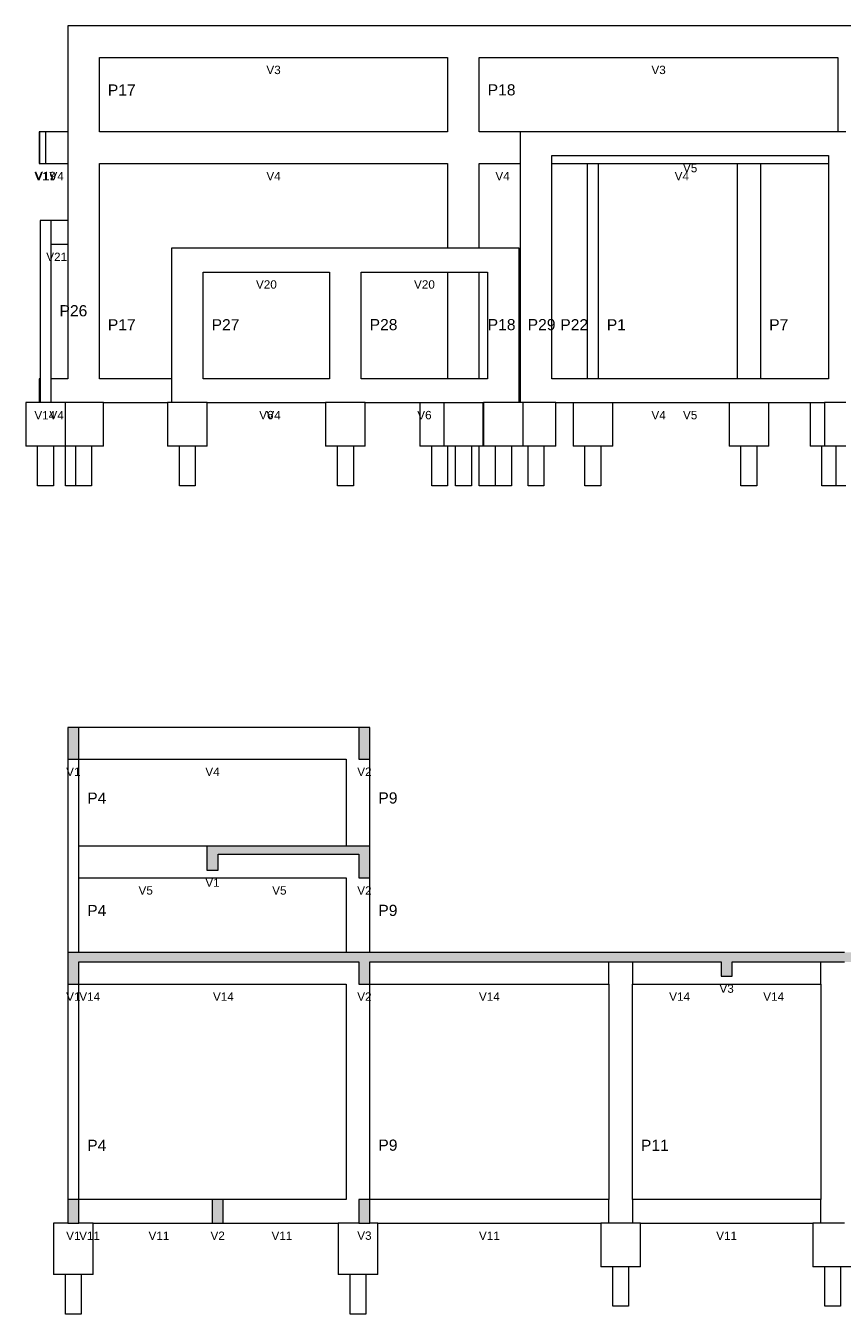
# Model space of a CAD drawing. Header units: millimetres. Extents: x 1434 to 2277, y -793 to -278.
# Tile 83 of 111: x 1931 to 1951, y -519 to -487. Entities that reach past the tile are written whole.
import ezdxf

# ---------------------------------------------------------------- set-up
doc = ezdxf.new("R2010")
doc.units = ezdxf.units.MM
for name, color, linetype, lineweight in [('FO-Elementos cortados', 159, 'Continuous', 5), ('FO-Elementos em vista', 7, 'Continuous', 5), ('FO-Hachuras', 153, 'Continuous', 5), ('FO-Textos das vigas', 7, 'Continuous', 5), ('FO-Textos dos pilares', 7, 'Continuous', 5)]:
    doc.layers.add(name, color=color, linetype=linetype, lineweight=lineweight)
doc.styles.add('ARIAL', font='arial.ttf')

msp = doc.modelspace()

# ---------------------------------------------------------------- hatches: boundary and pattern name
at = {"layer": 'FO-Hachuras', "linetype": 'Continuous'}
for points in [[(1931.7154, -505.4214), (1931.9954, -505.4214), (1931.9954, -504.6214), (1931.7154, -504.6214), (1931.7154, -505.4214)], [(1939.065, -505.4214), (1939.345, -505.4214), (1939.345, -504.6214), (1939.065, -504.6214), (1939.065, -505.4214)], [(1935.2302, -507.8214), (1939.345, -507.8214), (1939.345, -507.6214), (1935.2302, -507.6214), (1935.2302, -507.8214)], [(1935.2302, -508.2214), (1935.5102, -508.2214), (1935.5102, -507.6214), (1935.2302, -507.6214), (1935.2302, -508.2214)], [(1939.065, -508.4214), (1939.345, -508.4214), (1939.345, -507.6214), (1939.065, -507.6214), (1939.065, -508.4214)], [(1931.7154, -510.5414), (1939.345, -510.5414), (1939.345, -510.3014), (1931.7154, -510.3014), (1931.7154, -510.5414)], [(1931.7154, -511.1014), (1931.9954, -511.1014), (1931.9954, -510.3014), (1931.7154, -510.3014), (1931.7154, -511.1014)], [(1939.065, -510.5414), (1948.4902, -510.5414), (1948.4902, -510.3014), (1939.065, -510.3014), (1939.065, -510.5414)], [(1939.065, -511.1014), (1939.345, -511.1014), (1939.345, -510.3014), (1939.065, -510.3014), (1939.065, -511.1014)], [(1948.2102, -510.5414), (1957.6354, -510.5414), (1957.6354, -510.3014), (1948.2102, -510.3014), (1948.2102, -510.5414)], [(1948.2102, -510.9014), (1948.4902, -510.9014), (1948.4902, -510.3014), (1948.2102, -510.3014), (1948.2102, -510.9014)], [(1931.7154, -517.1414), (1931.9954, -517.1414), (1931.9954, -516.5414), (1931.7154, -516.5414), (1931.7154, -517.1414)], [(1935.3602, -517.1414), (1935.6402, -517.1414), (1935.6402, -516.5414), (1935.3602, -516.5414), (1935.3602, -517.1414)], [(1939.065, -517.1414), (1939.345, -517.1414), (1939.345, -516.5414), (1939.065, -516.5414), (1939.065, -517.1414)]]:
    msp.add_hatch(color=256, dxfattribs=at).paths.add_polyline_path(points)

# ---------------------------------------------------------------- linework, layer by layer
at = {"layer": 'FO-Elementos cortados'}
for p, q in [((1931.9954, -504.6214), (1931.7154, -504.6214)), ((1931.7154, -504.6214), (1931.7154, -505.4214)), ((1931.9954, -505.4214), (1931.9954, -504.6214)), ((1939.345, -504.6214), (1939.065, -504.6214)), ((1939.065, -504.6214), (1939.065, -505.4214)), ((1939.345, -505.4214), (1939.345, -504.6214)), ((1931.7154, -505.4214), (1931.9954, -505.4214)), ((1939.065, -505.4214), (1939.345, -505.4214)), ((1935.2302, -507.6214), (1935.2302, -507.8214)), ((1935.3702, -507.6214), (1935.2302, -507.6214)), ((1935.5102, -507.6214), (1935.3702, -507.6214)), ((1938.745, -507.6214), (1935.5102, -507.6214)), ((1939.065, -507.6214), (1938.745, -507.6214)), ((1939.345, -507.6214), (1939.065, -507.6214)), ((1939.345, -507.8214), (1939.345, -507.6214)), ((1935.2302, -507.8214), (1935.2302, -508.2214)), ((1935.5102, -508.2214), (1935.5102, -507.8214)), ((1935.5102, -507.8214), (1938.745, -507.8214)), ((1938.745, -507.8214), (1939.065, -507.8214)), ((1939.065, -507.8214), (1939.065, -508.4214)), ((1939.345, -508.4214), (1939.345, -507.8214)), ((1935.2302, -508.2214), (1935.3702, -508.2214)), ((1935.3702, -508.2214), (1935.5102, -508.2214)), ((1939.065, -508.4214), (1939.345, -508.4214)), ((1931.7154, -510.3014), (1931.7154, -510.5414)), ((1931.8554, -510.3014), (1931.7154, -510.3014)), ((1931.9954, -510.3014), (1931.8554, -510.3014)), ((1932.4054, -510.3014), (1931.9954, -510.3014)), ((1932.5454, -510.3014), (1932.4054, -510.3014)), ((1932.6854, -510.3014), (1932.5454, -510.3014)), ((1938.745, -510.3014), (1932.6854, -510.3014)), ((1939.065, -510.3014), (1938.745, -510.3014)), ((1939.345, -510.3014), (1939.065, -510.3014)), ((1945.375, -510.3014), (1939.345, -510.3014)), ((1945.975, -510.3014), (1945.375, -510.3014)), ((1948.2102, -510.3014), (1945.975, -510.3014)), ((1948.3502, -510.3014), (1948.2102, -510.3014)), ((1948.4902, -510.3014), (1948.3502, -510.3014)), ((1950.7254, -510.3014), (1948.4902, -510.3014)), ((1951.3254, -510.3014), (1950.7254, -510.3014)), ((1931.7154, -510.5414), (1931.7154, -511.1014)), ((1931.9954, -511.1014), (1931.9954, -510.5414)), ((1931.9954, -510.5414), (1932.4054, -510.5414)), ((1932.4054, -510.5414), (1932.5454, -510.5414)), ((1932.5454, -510.5414), (1932.6854, -510.5414)), ((1932.6854, -510.5414), (1938.745, -510.5414)), ((1938.745, -510.5414), (1939.065, -510.5414)), ((1939.065, -510.5414), (1939.065, -511.1014)), ((1939.345, -511.1014), (1939.345, -510.5414)), ((1939.345, -510.5414), (1945.375, -510.5414)), ((1945.375, -510.5414), (1945.975, -510.5414)), ((1945.975, -510.5414), (1948.2102, -510.5414)), ((1948.2102, -510.5414), (1948.2102, -510.9014)), ((1948.4902, -510.9014), (1948.4902, -510.5414)), ((1948.4902, -510.5414), (1950.7254, -510.5414)), ((1950.7254, -510.5414), (1951.3254, -510.5414)), ((1948.2102, -510.9014), (1948.3502, -510.9014)), ((1948.3502, -510.9014), (1948.4902, -510.9014)), ((1931.7154, -511.1014), (1931.8554, -511.1014)), ((1931.8554, -511.1014), (1931.9954, -511.1014)), ((1939.065, -511.1014), (1939.345, -511.1014)), ((1931.7154, -516.5414), (1931.7154, -517.1414)), ((1931.8554, -516.5414), (1931.7154, -516.5414)), ((1931.9954, -516.5414), (1931.8554, -516.5414)), ((1931.9954, -517.1414), (1931.9954, -516.5414)), ((1935.3602, -516.5414), (1935.3602, -517.1414)), ((1935.5002, -516.5414), (1935.3602, -516.5414)), ((1935.6402, -516.5414), (1935.5002, -516.5414)), ((1935.6402, -517.1414), (1935.6402, -516.5414)), ((1939.345, -516.5414), (1939.065, -516.5414)), ((1939.065, -516.5414), (1939.065, -517.1414)), ((1939.345, -517.1414), (1939.345, -516.5414)), ((1931.7154, -517.1414), (1931.8554, -517.1414)), ((1931.8554, -517.1414), (1931.9954, -517.1414)), ((1935.3602, -517.1414), (1935.5002, -517.1414)), ((1935.5002, -517.1414), (1935.6402, -517.1414)), ((1939.065, -517.1414), (1939.345, -517.1414))]:
    msp.add_line(p, q, dxfattribs=at)
at = {"layer": 'FO-Elementos em vista'}
for p, q in [((1932.5154, -486.895), (1931.7154, -486.895)), ((1931.7154, -486.895), (1931.7154, -489.575)), ((1941.3066, -486.895), (1932.5154, -486.895)), ((1942.1066, -486.895), (1941.3066, -486.895)), ((1951.158, -486.895), (1942.1066, -486.895)), ((1951.958, -486.895), (1951.158, -486.895)), ((1932.5154, -487.695), (1941.3066, -487.695)), ((1932.5154, -489.575), (1932.5154, -487.695)), ((1941.3066, -487.695), (1941.3066, -489.575)), ((1942.1066, -487.695), (1951.158, -487.695)), ((1942.1066, -489.575), (1942.1066, -487.695)), ((1951.158, -487.695), (1951.158, -489.575)), ((1930.9954, -489.575), (1930.9954, -490.375)), ((1931.0054, -489.575), (1930.9954, -489.575)), ((1931.0054, -489.575), (1931.0054, -490.375)), ((1931.1354, -489.575), (1931.0054, -489.575)), ((1931.1554, -489.575), (1931.1354, -489.575)), ((1931.1554, -489.575), (1931.1554, -490.375)), ((1931.2754, -489.575), (1931.1554, -489.575)), ((1931.3054, -489.575), (1931.2754, -489.575)), ((1931.7154, -489.575), (1931.3054, -489.575)), ((1931.7154, -489.575), (1931.7154, -490.375)), ((1941.3066, -489.575), (1932.5154, -489.575)), ((1943.1392, -489.575), (1942.1066, -489.575)), ((1943.1392, -489.575), (1943.1392, -490.175)), ((1943.2792, -489.575), (1943.1392, -489.575)), ((1943.4192, -489.575), (1943.2792, -489.575)), ((1943.9392, -489.575), (1943.4192, -489.575)), ((1944.833, -489.575), (1943.9392, -489.575)), ((1944.973, -489.575), (1944.833, -489.575)), ((1945.113, -489.575), (1944.973, -489.575)), ((1948.613, -489.575), (1945.113, -489.575)), ((1948.773, -489.575), (1948.613, -489.575)), ((1949.053, -489.575), (1948.773, -489.575)), ((1949.213, -489.575), (1949.053, -489.575)), ((1950.9192, -489.575), (1949.213, -489.575)), ((1951.158, -489.575), (1950.9192, -489.575)), ((1951.358, -489.575), (1951.158, -489.575)), ((1930.9954, -490.375), (1931.0054, -490.375)), ((1931.0054, -490.375), (1931.1354, -490.375)), ((1931.1354, -490.375), (1931.1554, -490.375)), ((1931.1554, -490.375), (1931.2754, -490.375)), ((1931.2754, -490.375), (1931.3054, -490.375)), ((1931.3054, -490.375), (1931.7154, -490.375)), ((1931.7154, -490.375), (1931.7154, -491.815)), ((1932.5154, -492.515), (1932.5154, -490.375)), ((1932.5154, -490.375), (1941.3066, -490.375)), ((1941.3066, -490.375), (1941.3066, -492.515)), ((1942.1066, -490.375), (1943.1392, -490.375)), ((1942.1066, -492.515), (1942.1066, -490.375)), ((1943.1392, -490.175), (1943.1392, -490.375)), ((1943.1392, -490.375), (1943.1392, -492.515)), ((1943.9392, -490.175), (1944.833, -490.175)), ((1943.9392, -490.375), (1943.9392, -490.175)), ((1943.9392, -490.375), (1944.833, -490.375)), ((1943.9392, -492.515), (1943.9392, -490.375)), ((1944.833, -490.175), (1944.973, -490.175)), ((1944.833, -490.375), (1944.833, -492.515)), ((1944.833, -490.375), (1944.973, -490.375)), ((1944.973, -490.175), (1945.113, -490.175)), ((1944.973, -490.375), (1945.113, -490.375)), ((1945.113, -490.175), (1948.613, -490.175)), ((1945.113, -492.515), (1945.113, -490.375)), ((1945.113, -490.375), (1948.613, -490.375)), ((1948.613, -490.175), (1948.773, -490.175)), ((1948.613, -490.375), (1948.613, -492.515)), ((1948.613, -490.375), (1949.213, -490.375)), ((1948.773, -490.175), (1949.053, -490.175)), ((1949.053, -490.175), (1949.213, -490.175)), ((1949.213, -490.175), (1950.9192, -490.175)), ((1949.213, -492.515), (1949.213, -490.375)), ((1949.213, -490.375), (1950.9192, -490.375)), ((1950.9192, -490.175), (1950.9192, -490.375)), ((1950.9192, -490.375), (1950.9192, -492.515)), ((1931.0154, -491.815), (1931.0154, -492.415)), ((1931.1554, -491.815), (1931.0154, -491.815)), ((1931.2954, -491.815), (1931.1554, -491.815)), ((1931.7154, -491.815), (1931.2954, -491.815)), ((1931.2954, -492.415), (1931.2954, -491.815)), ((1931.7154, -491.815), (1931.7154, -492.415)), ((1931.0154, -492.415), (1931.0154, -495.815)), ((1931.2954, -492.415), (1931.7154, -492.415)), ((1931.2954, -495.815), (1931.2954, -492.415)), ((1931.7154, -492.415), (1931.7154, -492.515)), ((1931.7154, -492.515), (1931.7154, -495.815)), ((1932.5154, -495.815), (1932.5154, -492.515)), ((1935.1354, -492.515), (1934.3354, -492.515)), ((1934.3354, -492.515), (1934.3354, -495.815)), ((1938.3254, -492.515), (1935.1354, -492.515)), ((1939.1254, -492.515), (1938.3254, -492.515)), ((1941.3066, -492.515), (1939.1254, -492.515)), ((1941.5066, -492.515), (1941.3066, -492.515)), ((1941.9066, -492.515), (1941.5066, -492.515)), ((1942.1066, -492.515), (1941.9066, -492.515)), ((1942.3154, -492.515), (1942.1066, -492.515)), ((1943.1154, -492.515), (1942.3154, -492.515)), ((1943.1154, -495.815), (1943.1154, -492.515)), ((1943.1392, -492.515), (1943.1392, -495.815)), ((1943.9392, -495.815), (1943.9392, -492.515)), ((1944.833, -492.515), (1944.833, -495.815)), ((1945.113, -495.815), (1945.113, -492.515)), ((1948.613, -492.515), (1948.613, -495.815)), ((1949.213, -495.815), (1949.213, -492.515)), ((1950.9192, -492.515), (1950.9192, -495.815)), ((1935.1354, -493.115), (1938.3254, -493.115)), ((1935.1354, -495.815), (1935.1354, -493.115)), ((1938.3254, -493.115), (1938.3254, -495.815)), ((1939.1254, -493.115), (1941.3066, -493.115)), ((1939.1254, -495.815), (1939.1254, -493.115)), ((1941.3066, -493.115), (1941.3066, -495.815)), ((1941.3066, -493.115), (1941.5066, -493.115)), ((1941.5066, -493.115), (1941.9066, -493.115)), ((1941.9066, -493.115), (1942.1066, -493.115)), ((1942.1066, -495.815), (1942.1066, -493.115)), ((1942.1066, -493.115), (1942.3154, -493.115)), ((1942.3154, -493.115), (1942.3154, -495.815)), ((1930.9954, -495.815), (1930.9954, -496.415)), ((1931.0154, -495.815), (1930.9954, -495.815)), ((1931.0154, -495.815), (1931.0154, -496.415)), ((1931.7154, -495.815), (1931.2954, -495.815)), ((1931.2954, -496.415), (1931.2954, -495.815)), ((1934.3354, -495.815), (1932.5154, -495.815)), ((1934.3354, -495.815), (1934.3354, -496.415)), ((1938.3254, -495.815), (1935.1354, -495.815)), ((1941.3066, -495.815), (1939.1254, -495.815)), ((1941.5066, -495.815), (1941.3066, -495.815)), ((1941.9066, -495.815), (1941.5066, -495.815)), ((1942.1066, -495.815), (1941.9066, -495.815)), ((1942.3154, -495.815), (1942.1066, -495.815)), ((1943.1392, -495.815), (1943.1154, -495.815)), ((1943.1154, -496.415), (1943.1154, -495.815)), ((1943.1392, -495.815), (1943.1392, -496.415)), ((1944.833, -495.815), (1943.9392, -495.815)), ((1944.973, -495.815), (1944.833, -495.815)), ((1945.113, -495.815), (1944.973, -495.815)), ((1948.613, -495.815), (1945.113, -495.815)), ((1948.773, -495.815), (1948.613, -495.815)), ((1949.053, -495.815), (1948.773, -495.815)), ((1949.213, -495.815), (1949.053, -495.815)), ((1950.9192, -495.815), (1949.213, -495.815)), ((1930.6554, -496.415), (1930.6554, -497.515)), ((1930.9954, -496.415), (1930.6554, -496.415)), ((1931.0154, -496.415), (1930.9954, -496.415)), ((1931.1354, -496.415), (1931.0154, -496.415)), ((1931.1554, -496.415), (1931.1354, -496.415)), ((1931.2754, -496.415), (1931.1554, -496.415)), ((1931.2954, -496.415), (1931.2754, -496.415)), ((1931.3554, -496.415), (1931.2954, -496.415)), ((1931.5154, -496.415), (1931.3554, -496.415)), ((1931.6154, -496.415), (1931.5154, -496.415)), ((1931.6554, -496.415), (1931.6154, -496.415)), ((1931.7154, -496.415), (1931.6554, -496.415)), ((1931.6554, -497.515), (1931.6554, -496.415)), ((1931.8554, -496.415), (1931.7154, -496.415)), ((1931.9954, -496.415), (1931.8554, -496.415)), ((1932.3154, -496.415), (1931.9954, -496.415)), ((1932.3554, -496.415), (1932.3154, -496.415)), ((1932.5154, -496.415), (1932.3554, -496.415)), ((1932.6154, -496.415), (1932.5154, -496.415)), ((1932.6154, -496.415), (1934.2354, -496.415)), ((1932.6154, -497.515), (1932.6154, -496.415)), ((1934.2354, -496.415), (1934.2354, -497.515)), ((1934.3354, -496.415), (1934.2354, -496.415)), ((1935.1354, -496.415), (1934.3354, -496.415)), ((1935.2354, -496.415), (1935.1354, -496.415)), ((1935.2354, -496.415), (1938.2254, -496.415)), ((1935.2354, -497.515), (1935.2354, -496.415)), ((1938.2254, -496.415), (1938.2254, -497.515)), ((1938.3254, -496.415), (1938.2254, -496.415)), ((1939.1254, -496.415), (1938.3254, -496.415)), ((1939.2254, -496.415), (1939.1254, -496.415)), ((1939.2254, -496.415), (1940.6066, -496.415)), ((1939.2254, -497.515), (1939.2254, -496.415)), ((1940.6066, -496.415), (1940.6066, -497.515)), ((1940.6066, -496.415), (1941.2066, -496.415)), ((1941.2066, -496.415), (1941.2066, -497.515)), ((1941.2066, -496.415), (1941.3066, -496.415)), ((1941.3066, -496.415), (1941.5066, -496.415)), ((1941.5066, -496.415), (1941.9066, -496.415)), ((1941.9066, -496.415), (1942.1066, -496.415)), ((1942.1066, -496.415), (1942.2066, -496.415)), ((1942.2066, -497.515), (1942.2066, -496.415)), ((1942.2066, -496.415), (1942.2154, -496.415)), ((1942.2154, -496.415), (1942.2154, -497.515)), ((1942.3154, -496.415), (1942.2154, -496.415)), ((1942.8066, -496.415), (1942.3154, -496.415)), ((1943.0392, -496.415), (1942.8066, -496.415)), ((1943.1154, -496.415), (1943.0392, -496.415)), ((1943.1392, -496.415), (1943.1154, -496.415)), ((1943.2154, -496.415), (1943.1392, -496.415)), ((1943.9392, -496.415), (1943.2154, -496.415)), ((1943.2154, -497.515), (1943.2154, -496.415)), ((1944.0392, -496.415), (1943.9392, -496.415)), ((1944.0392, -496.415), (1944.473, -496.415)), ((1944.0392, -497.515), (1944.0392, -496.415)), ((1944.473, -496.415), (1944.473, -497.515)), ((1944.473, -496.415), (1944.833, -496.415)), ((1944.833, -496.415), (1944.973, -496.415)), ((1944.973, -496.415), (1945.113, -496.415)), ((1945.113, -496.415), (1945.473, -496.415)), ((1945.473, -497.515), (1945.473, -496.415)), ((1945.473, -496.415), (1948.413, -496.415)), ((1948.413, -496.415), (1948.413, -497.515)), ((1948.413, -496.415), (1948.613, -496.415)), ((1948.613, -496.415), (1948.773, -496.415)), ((1948.773, -496.415), (1949.053, -496.415)), ((1949.053, -496.415), (1949.213, -496.415)), ((1949.213, -496.415), (1949.413, -496.415)), ((1949.413, -497.515), (1949.413, -496.415)), ((1949.413, -496.415), (1950.458, -496.415)), ((1950.458, -496.415), (1950.458, -497.515)), ((1950.458, -496.415), (1950.8192, -496.415)), ((1950.8192, -496.415), (1950.8192, -497.515)), ((1950.9192, -496.415), (1950.8192, -496.415)), ((1951.058, -496.415), (1950.9192, -496.415)), ((1951.158, -496.415), (1951.058, -496.415)), ((1951.358, -496.415), (1951.158, -496.415)), ((1930.9554, -497.515), (1930.6554, -497.515)), ((1930.9554, -498.515), (1930.9554, -497.515)), ((1931.3554, -497.515), (1930.9554, -497.515)), ((1931.3554, -497.515), (1931.3554, -498.515)), ((1931.5154, -497.515), (1931.3554, -497.515)), ((1931.6154, -497.515), (1931.5154, -497.515)), ((1931.6554, -497.515), (1931.6154, -497.515)), ((1931.6554, -498.515), (1931.6554, -497.515)), ((1931.8154, -497.515), (1931.6554, -497.515)), ((1931.9154, -497.515), (1931.8154, -497.515)), ((1931.9154, -498.515), (1931.9154, -497.515)), ((1932.0554, -497.515), (1931.9154, -497.515)), ((1932.2154, -497.515), (1932.0554, -497.515)), ((1932.3154, -497.515), (1932.2154, -497.515)), ((1932.3154, -497.515), (1932.3154, -498.515)), ((1932.3554, -497.515), (1932.3154, -497.515)), ((1932.5154, -497.515), (1932.3554, -497.515)), ((1932.6154, -497.515), (1932.5154, -497.515)), ((1934.5354, -497.515), (1934.2354, -497.515)), ((1934.5354, -498.515), (1934.5354, -497.515)), ((1934.9354, -497.515), (1934.5354, -497.515)), ((1934.9354, -497.515), (1934.9354, -498.515)), ((1935.2354, -497.515), (1934.9354, -497.515)), ((1938.5254, -497.515), (1938.2254, -497.515)), ((1938.5254, -498.515), (1938.5254, -497.515)), ((1938.9254, -497.515), (1938.5254, -497.515)), ((1938.9254, -497.515), (1938.9254, -498.515)), ((1939.2254, -497.515), (1938.9254, -497.515)), ((1940.9066, -497.515), (1940.6066, -497.515)), ((1940.9066, -498.515), (1940.9066, -497.515)), ((1941.2066, -497.515), (1940.9066, -497.515)), ((1941.3066, -497.515), (1941.2066, -497.515)), ((1941.3066, -497.515), (1941.3066, -498.515)), ((1941.5066, -497.515), (1941.3066, -497.515)), ((1941.5066, -498.515), (1941.5066, -497.515)), ((1941.9066, -497.515), (1941.5066, -497.515)), ((1941.9066, -497.515), (1941.9066, -498.515)), ((1942.1066, -497.515), (1941.9066, -497.515)), ((1942.1066, -498.515), (1942.1066, -497.515)), ((1942.2066, -497.515), (1942.1066, -497.515)), ((1942.2154, -497.515), (1942.2066, -497.515)), ((1942.5066, -497.515), (1942.2154, -497.515)), ((1942.5066, -497.515), (1942.5066, -498.515)), ((1942.5154, -497.515), (1942.5066, -497.515)), ((1942.5154, -498.515), (1942.5154, -497.515)), ((1942.8066, -497.515), (1942.5154, -497.515)), ((1942.9154, -497.515), (1942.8066, -497.515)), ((1942.9154, -497.515), (1942.9154, -498.515)), ((1943.0392, -497.515), (1942.9154, -497.515)), ((1943.2154, -497.515), (1943.0392, -497.515)), ((1943.3392, -497.515), (1943.2154, -497.515)), ((1943.3392, -498.515), (1943.3392, -497.515)), ((1943.7392, -497.515), (1943.3392, -497.515)), ((1943.7392, -497.515), (1943.7392, -498.515)), ((1944.0392, -497.515), (1943.7392, -497.515)), ((1944.773, -497.515), (1944.473, -497.515)), ((1944.773, -498.515), (1944.773, -497.515)), ((1945.173, -497.515), (1944.773, -497.515)), ((1945.173, -497.515), (1945.173, -498.515)), ((1945.473, -497.515), (1945.173, -497.515)), ((1948.713, -497.515), (1948.413, -497.515)), ((1948.713, -498.515), (1948.713, -497.515)), ((1949.113, -497.515), (1948.713, -497.515)), ((1949.113, -497.515), (1949.113, -498.515)), ((1949.413, -497.515), (1949.113, -497.515)), ((1950.758, -497.515), (1950.458, -497.515)), ((1950.758, -498.515), (1950.758, -497.515)), ((1950.8192, -497.515), (1950.758, -497.515)), ((1951.058, -497.515), (1950.8192, -497.515)), ((1951.1192, -497.515), (1951.058, -497.515)), ((1951.1192, -498.515), (1951.1192, -497.515)), ((1951.158, -497.515), (1951.1192, -497.515)), ((1951.358, -497.515), (1951.158, -497.515)), ((1931.3554, -498.515), (1930.9554, -498.515)), ((1931.8154, -498.515), (1931.6554, -498.515)), ((1931.9154, -498.515), (1931.8154, -498.515)), ((1932.0554, -498.515), (1931.9154, -498.515)), ((1932.2154, -498.515), (1932.0554, -498.515)), ((1932.3154, -498.515), (1932.2154, -498.515)), ((1934.9354, -498.515), (1934.5354, -498.515)), ((1938.9254, -498.515), (1938.5254, -498.515)), ((1941.3066, -498.515), (1940.9066, -498.515)), ((1941.9066, -498.515), (1941.5066, -498.515)), ((1942.5066, -498.515), (1942.1066, -498.515)), ((1942.9154, -498.515), (1942.5154, -498.515)), ((1943.7392, -498.515), (1943.3392, -498.515)), ((1945.173, -498.515), (1944.773, -498.515)), ((1949.113, -498.515), (1948.713, -498.515)), ((1951.1192, -498.515), (1950.758, -498.515)), ((1951.158, -498.515), (1951.1192, -498.515)), ((1951.358, -498.515), (1951.158, -498.515)), ((1938.745, -504.6214), (1931.9954, -504.6214)), ((1939.065, -504.6214), (1938.745, -504.6214)), ((1931.7154, -505.4214), (1931.7154, -507.6214)), ((1931.9954, -505.4214), (1938.745, -505.4214)), ((1931.9954, -507.6214), (1931.9954, -505.4214)), ((1938.745, -505.4214), (1938.745, -507.6214)), ((1939.345, -507.6214), (1939.345, -505.4214)), ((1931.7154, -507.6214), (1931.7154, -510.3014)), ((1935.2302, -507.6214), (1931.9954, -507.6214)), ((1931.9954, -508.4214), (1931.9954, -507.6214)), ((1931.9954, -508.4214), (1935.3702, -508.4214)), ((1931.9954, -510.3014), (1931.9954, -508.4214)), ((1935.3702, -508.4214), (1938.745, -508.4214)), ((1938.745, -508.4214), (1938.745, -510.3014)), ((1939.345, -510.3014), (1939.345, -508.4214)), ((1945.375, -511.1014), (1945.375, -510.5414)), ((1945.975, -510.5414), (1945.975, -511.1014)), ((1950.7254, -511.1014), (1950.7254, -510.5414)), ((1931.7154, -511.1014), (1931.7154, -513.2414)), ((1931.9954, -511.1014), (1932.4054, -511.1014)), ((1931.9954, -513.2414), (1931.9954, -511.1014)), ((1932.4054, -511.1014), (1932.5454, -511.1014)), ((1932.5454, -511.1014), (1932.6854, -511.1014)), ((1932.6854, -511.1014), (1938.745, -511.1014)), ((1938.745, -511.1014), (1938.745, -513.2414)), ((1939.345, -511.1014), (1945.375, -511.1014)), ((1939.345, -513.2414), (1939.345, -511.1014)), ((1945.375, -511.1014), (1945.375, -513.2414)), ((1945.975, -513.2414), (1945.975, -511.1014)), ((1945.975, -511.1014), (1948.3502, -511.1014)), ((1948.3502, -511.1014), (1950.7254, -511.1014)), ((1950.7254, -511.1014), (1950.7254, -513.2414)), ((1931.7154, -513.2414), (1931.7154, -516.5414)), ((1931.9954, -516.5414), (1931.9954, -513.2414)), ((1938.745, -513.2414), (1938.745, -516.5414)), ((1939.345, -516.5414), (1939.345, -513.2414)), ((1945.375, -513.2414), (1945.375, -516.5414)), ((1945.975, -516.5414), (1945.975, -513.2414)), ((1950.7254, -513.2414), (1950.7254, -516.5414)), ((1932.3954, -516.5414), (1931.9954, -516.5414)), ((1932.5354, -516.5414), (1932.3954, -516.5414)), ((1932.6754, -516.5414), (1932.5354, -516.5414)), ((1935.3602, -516.5414), (1932.6754, -516.5414)), ((1938.745, -516.5414), (1935.6402, -516.5414)), ((1945.375, -516.5414), (1939.345, -516.5414)), ((1945.375, -517.1414), (1945.375, -516.5414)), ((1950.7254, -516.5414), (1945.975, -516.5414)), ((1945.975, -516.5414), (1945.975, -517.1414)), ((1950.7254, -517.1414), (1950.7254, -516.5414)), ((1931.3554, -517.1414), (1931.3554, -518.4414)), ((1931.7154, -517.1414), (1931.3554, -517.1414)), ((1932.3554, -517.1414), (1931.9954, -517.1414)), ((1932.3554, -517.1414), (1932.3954, -517.1414)), ((1932.3554, -518.4414), (1932.3554, -517.1414)), ((1932.3954, -517.1414), (1932.5354, -517.1414)), ((1932.5354, -517.1414), (1932.6754, -517.1414)), ((1932.6754, -517.1414), (1935.3602, -517.1414)), ((1935.6402, -517.1414), (1938.545, -517.1414)), ((1938.545, -517.1414), (1938.545, -518.4414)), ((1938.745, -517.1414), (1938.545, -517.1414)), ((1939.065, -517.1414), (1938.745, -517.1414)), ((1939.545, -517.1414), (1939.345, -517.1414)), ((1939.545, -517.1414), (1945.175, -517.1414)), ((1939.545, -518.4414), (1939.545, -517.1414)), ((1945.175, -517.1414), (1945.175, -518.2414)), ((1945.375, -517.1414), (1945.175, -517.1414)), ((1945.975, -517.1414), (1945.375, -517.1414)), ((1946.175, -517.1414), (1945.975, -517.1414)), ((1946.175, -517.1414), (1950.5254, -517.1414)), ((1946.175, -518.2414), (1946.175, -517.1414)), ((1950.5254, -517.1414), (1950.5254, -518.2414)), ((1950.7254, -517.1414), (1950.5254, -517.1414)), ((1951.3254, -517.1414), (1950.7254, -517.1414)), ((1931.6585, -518.4414), (1931.3554, -518.4414)), ((1931.6585, -519.4414), (1931.6585, -518.4414)), ((1932.0524, -518.4414), (1931.6585, -518.4414)), ((1932.0524, -518.4414), (1932.0524, -519.4414)), ((1932.3554, -518.4414), (1932.0524, -518.4414)), ((1938.8481, -518.4414), (1938.545, -518.4414)), ((1938.8481, -519.4414), (1938.8481, -518.4414)), ((1939.242, -518.4414), (1938.8481, -518.4414)), ((1939.242, -518.4414), (1939.242, -519.4414)), ((1939.545, -518.4414), (1939.242, -518.4414)), ((1945.4781, -518.2414), (1945.175, -518.2414)), ((1945.4781, -519.2414), (1945.4781, -518.2414)), ((1945.872, -518.2414), (1945.4781, -518.2414)), ((1945.872, -518.2414), (1945.872, -519.2414)), ((1946.175, -518.2414), (1945.872, -518.2414)), ((1950.8285, -518.2414), (1950.5254, -518.2414)), ((1950.8285, -519.2414), (1950.8285, -518.2414)), ((1951.2224, -518.2414), (1950.8285, -518.2414)), ((1951.2224, -518.2414), (1951.2224, -519.2414)), ((1951.5254, -518.2414), (1951.2224, -518.2414)), ((1945.872, -519.2414), (1945.4781, -519.2414)), ((1951.2224, -519.2414), (1950.8285, -519.2414)), ((1932.0524, -519.4414), (1931.6585, -519.4414)), ((1939.242, -519.4414), (1938.8481, -519.4414))]:
    msp.add_line(p, q, dxfattribs=at)

# ---------------------------------------------------------------- texts
at = {"layer": 'FO-Textos das vigas', "char_height": 0.2118, "attachment_point": 8, "line_spacing_factor": 0.798, "style": 'ARIAL'}
for s, insert, width in [('V3', (1936.911, -488.1186), 0.730496), ('V3', (1946.6323, -488.1186), 0.730496), ('V5', (1947.4292, -490.5986), 0.730496), ('V17', (1931.1354, -490.7986), 1.062275), ('V19', (1931.1554, -490.7986), 1.062275), ('V4', (1931.4354, -490.7986), 0.730496), ('V4', (1936.911, -490.7986), 0.730496), ('V4', (1942.6929, -490.7986), 0.730496), ('V4', (1947.2186, -490.7986), 0.730496), ('V21', (1931.4354, -492.8386), 1.062275), ('V20', (1936.7304, -493.5386), 1.062275), ('V20', (1940.7204, -493.5386), 1.062275), ('V14', (1931.1354, -496.8386), 1.062275), ('V4', (1931.4354, -496.8386), 0.730496), ('V6', (1936.7304, -496.8386), 0.730496), ('V4', (1936.911, -496.8386), 0.730496), ('V6', (1940.7204, -496.8386), 0.730496), ('V4', (1946.6323, -496.8386), 0.730496), ('V5', (1947.4292, -496.8386), 0.730496), ('V1', (1931.8554, -505.845), 0.73173), ('V4', (1935.3702, -505.845), 0.73173), ('V2', (1939.205, -505.845), 0.73173), ('V1', (1935.3702, -508.645), 0.73173), ('V5', (1933.6828, -508.845), 0.73173), ('V5', (1937.0576, -508.845), 0.73173), ('V2', (1939.205, -508.845), 0.73173), ('V1', (1931.8554, -511.525), 0.73173), ('V14', (1932.2704, -511.525), 1.06407), ('V14', (1935.6452, -511.525), 1.06407), ('V2', (1939.205, -511.525), 0.73173), ('V14', (1942.36, -511.525), 1.06407), ('V14', (1947.1626, -511.525), 1.06407), ('V3', (1948.3502, -511.325), 0.73173), ('V14', (1949.5378, -511.525), 1.06407), ('V1', (1931.8554, -517.565), 0.73173), ('V11', (1932.2654, -517.565), 1.06407), ('V11', (1934.0178, -517.565), 1.06407), ('V2', (1935.5002, -517.565), 0.73173), ('V11', (1937.1226, -517.565), 1.06407), ('V3', (1939.205, -517.565), 0.73173), ('V11', (1942.36, -517.565), 1.06407), ('V11', (1948.3502, -517.565), 1.06407)]:
    msp.add_mtext(s, dxfattribs=dict(at, insert=insert, width=width))
at = {"layer": 'FO-Textos dos pilares', "char_height": 0.2824, "attachment_point": 7, "line_spacing_factor": 0.798, "style": 'ARIAL'}
for s, insert, width in [('P17', (1932.7272, -488.6586), 1.411308), ('P18', (1942.3184, -488.6586), 1.411308), ('P26', (1931.5072, -494.2386), 1.411308), ('P17', (1932.7272, -494.5886), 1.411308), ('P27', (1935.3472, -494.5886), 1.411308), ('P28', (1939.3372, -494.5886), 1.411308), ('P18', (1942.3184, -494.5886), 1.411308), ('P29', (1943.3272, -494.5886), 1.411308), ('P22', (1944.151, -494.5886), 1.411308), ('P1', (1945.3248, -494.5886), 0.970516), ('P7', (1949.4248, -494.5886), 0.970516), ('P4', (1932.2072, -506.545), 0.972156), ('P9', (1939.5568, -506.545), 0.972156), ('P4', (1932.2072, -509.385), 0.972156), ('P9', (1939.5568, -509.385), 0.972156), ('P4', (1932.2072, -515.315), 0.972156), ('P9', (1939.5568, -515.315), 0.972156), ('P11', (1946.1868, -515.315), 1.413693)]:
    msp.add_mtext(s, dxfattribs=dict(at, insert=insert, width=width))

doc.saveas('drawing.dxf')
